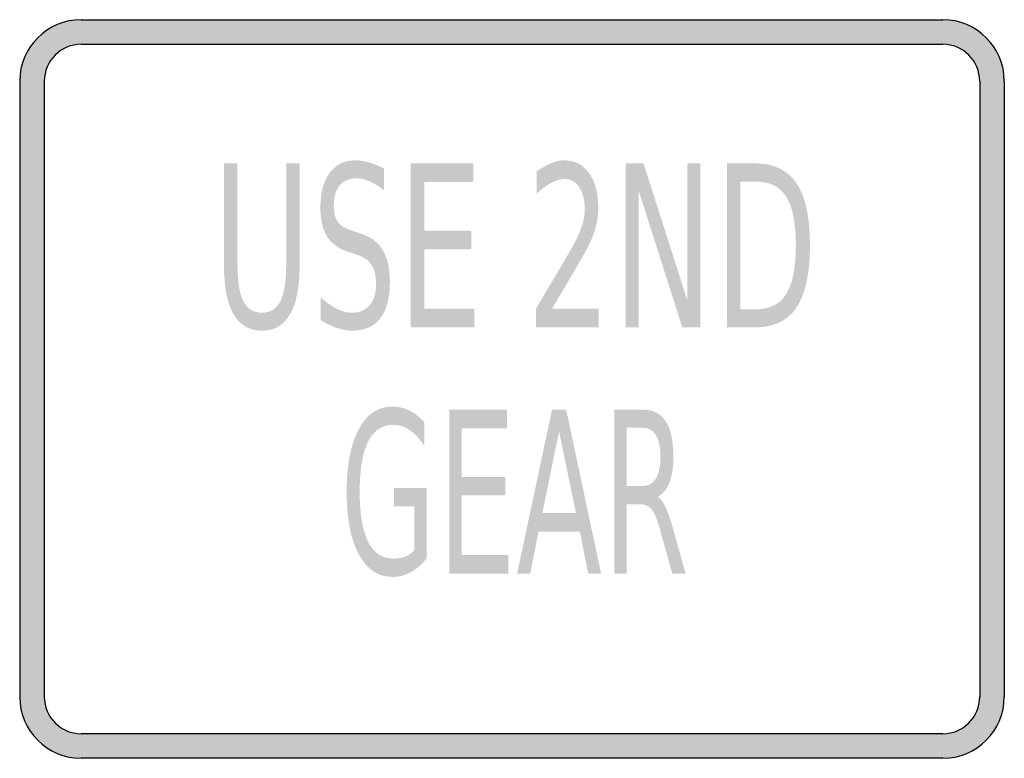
# Model space of a CAD drawing. Header units: inches. Extents: x -0.5 to 0.5, y -0.38 to 0.38.
import ezdxf

# ---------------------------------------------------------------- set-up
doc = ezdxf.new("R2010")
doc.units = ezdxf.units.IN
doc.header["$MEASUREMENT"] = 0

msp = doc.modelspace()

# ---------------------------------------------------------------- hatches: boundary and pattern name
h = msp.add_hatch(color=7)
h.paths.add_polyline_path([(0.5, 0.3125), (0.5, -0.3125), (0.4995, -0.321), (0.4978, -0.3292), (0.4952, -0.3368), (0.4915, -0.344), (0.487, -0.3507), (0.4817, -0.3567), (0.4757, -0.362), (0.469, -0.3665), (0.4618, -0.37), (0.4542, -0.3728), (0.446, -0.3745), (0.4375, -0.375), (-0.4375, -0.375), (-0.446, -0.3745), (-0.4542, -0.3728), (-0.4618, -0.37), (-0.469, -0.3665), (-0.4757, -0.362), (-0.4817, -0.3567), (-0.487, -0.3507), (-0.4915, -0.344), (-0.495, -0.3368), (-0.4978, -0.3292), (-0.4995, -0.321), (-0.5, -0.3125), (-0.5, 0.3125), (-0.4995, 0.321), (-0.4978, 0.3292), (-0.495, 0.3368), (-0.4915, 0.344), (-0.487, 0.3507), (-0.4817, 0.3567), (-0.4757, 0.362), (-0.469, 0.3665), (-0.4618, 0.3702), (-0.4542, 0.3728), (-0.446, 0.3745), (-0.4375, 0.375), (0.4375, 0.375), (0.446, 0.3745), (0.4542, 0.3728), (0.4618, 0.3702), (0.469, 0.3665), (0.4757, 0.362), (0.4817, 0.3567), (0.487, 0.3507), (0.4915, 0.344), (0.4952, 0.3368), (0.4978, 0.3292), (0.4995, 0.321), (0.5, 0.3125)])
h.paths.add_polyline_path([(-0.475, 0.3125), (-0.475, -0.3125), (-0.4747, -0.3175), (-0.4737, -0.3225), (-0.472, -0.3272), (-0.4698, -0.3315), (-0.4672, -0.3353), (-0.464, -0.339), (-0.4603, -0.3422), (-0.4565, -0.3448), (-0.4522, -0.347), (-0.4475, -0.3487), (-0.4425, -0.3497), (-0.4375, -0.35), (0.4375, -0.35), (0.4427, -0.3497), (0.4475, -0.3487), (0.4522, -0.347), (0.4565, -0.3448), (0.4603, -0.3422), (0.464, -0.339), (0.4672, -0.3353), (0.4698, -0.3315), (0.472, -0.3272), (0.4737, -0.3225), (0.4747, -0.3175), (0.475, -0.3125), (0.475, 0.3125), (0.4747, 0.3177), (0.4737, 0.3225), (0.472, 0.3272), (0.4698, 0.3315), (0.4672, 0.3355), (0.464, 0.339), (0.4603, 0.3422), (0.4565, 0.3448), (0.4522, 0.347), (0.4475, 0.3487), (0.4427, 0.3497), (0.4375, 0.35), (-0.4375, 0.35), (-0.4425, 0.3497), (-0.4475, 0.3487), (-0.4522, 0.347), (-0.4565, 0.3448), (-0.4603, 0.3422), (-0.464, 0.339), (-0.4672, 0.3355), (-0.4698, 0.3315), (-0.472, 0.3272), (-0.4737, 0.3225), (-0.4747, 0.3177), (-0.475, 0.3125)], flags=0)
h = msp.add_hatch(color=7)
edge = h.paths.add_edge_path()
edge.add_line((-0.1301, 0.2237), (-0.1301, 0.2017))
edge.add_spline(control_points=[(-0.1301, 0.2017), (-0.1352, 0.2058), (-0.14, 0.2088), (-0.1446, 0.2108), (-0.1492, 0.2128), (-0.1536, 0.2139), (-0.1578, 0.2139), (-0.1653, 0.2139), (-0.171, 0.2115), (-0.175, 0.2067), (-0.179, 0.2019), (-0.181, 0.1952), (-0.181, 0.1864), (-0.181, 0.179), (-0.1797, 0.1735), (-0.177, 0.1697), (-0.1743, 0.1659), (-0.1693, 0.1629), (-0.1618, 0.1606)], knot_values=[0, 0, 0, 0, 1, 1, 1, 2, 2, 2, 3, 3, 3, 4, 4, 4, 5, 5, 5, 6, 6, 6, 6], degree=3, periodic=0)
edge.add_line((-0.1618, 0.1606), (-0.1537, 0.1578))
edge.add_spline(control_points=[(-0.1537, 0.1578), (-0.1435, 0.1546), (-0.136, 0.149), (-0.1312, 0.1409), (-0.1264, 0.1328), (-0.124, 0.122), (-0.124, 0.1085), (-0.124, 0.0923), (-0.1273, 0.0801), (-0.1338, 0.0717), (-0.1403, 0.0634), (-0.1498, 0.0592), (-0.1624, 0.0592), (-0.1672, 0.0592), (-0.1722, 0.0601), (-0.1776, 0.0619), (-0.183, 0.0637), (-0.1885, 0.0663), (-0.1942, 0.0698)], knot_values=[0, 0, 0, 0, 1, 1, 1, 2, 2, 2, 3, 3, 3, 4, 4, 4, 5, 5, 5, 6, 6, 6, 6], degree=3, periodic=0)
edge.add_line((-0.1942, 0.0698), (-0.1942, 0.0931))
edge.add_spline(control_points=[(-0.1942, 0.0931), (-0.1887, 0.0879), (-0.1833, 0.0841), (-0.178, 0.0815), (-0.1727, 0.0789), (-0.1675, 0.0775), (-0.1624, 0.0775), (-0.1547, 0.0775), (-0.1487, 0.0801), (-0.1445, 0.0851), (-0.1402, 0.0902), (-0.1381, 0.0974), (-0.1381, 0.1068), (-0.1381, 0.115), (-0.1397, 0.1214), (-0.1427, 0.126), (-0.1457, 0.1306), (-0.1507, 0.1341), (-0.1576, 0.1364)], knot_values=[0, 0, 0, 0, 1, 1, 1, 2, 2, 2, 3, 3, 3, 4, 4, 4, 5, 5, 5, 6, 6, 6, 6], degree=3, periodic=0)
edge.add_line((-0.1576, 0.1364), (-0.1658, 0.1391))
edge.add_spline(control_points=[(-0.1658, 0.1391), (-0.176, 0.1424), (-0.1833, 0.1477), (-0.1878, 0.1548), (-0.1923, 0.1619), (-0.1946, 0.1719), (-0.1946, 0.1846), (-0.1946, 0.1993), (-0.1915, 0.2109), (-0.1852, 0.2194), (-0.179, 0.2279), (-0.1704, 0.2322), (-0.1594, 0.2322), (-0.1547, 0.2322), (-0.1499, 0.2315), (-0.145, 0.23), (-0.1401, 0.2286), (-0.1351, 0.2265), (-0.1301, 0.2237)], knot_values=[0, 0, 0, 0, 1, 1, 1, 2, 2, 2, 3, 3, 3, 4, 4, 4, 5, 5, 5, 6, 6, 6, 6], degree=3, periodic=0)
h = msp.add_hatch(color=7)
edge = h.paths.add_edge_path()
edge.add_line((0.0407, 0.0815), (0.0881, 0.0815))
edge.add_line((0.0881, 0.0815), (0.0881, 0.0625))
edge.add_line((0.0881, 0.0625), (0.0244, 0.0625))
edge.add_line((0.0244, 0.0625), (0.0244, 0.0815))
edge.add_spline(control_points=[(0.0244, 0.0815), (0.0295, 0.0903), (0.0365, 0.1022), (0.0454, 0.1171), (0.0543, 0.132), (0.0599, 0.1417), (0.0622, 0.146), (0.0666, 0.1541), (0.0696, 0.161), (0.0713, 0.1666), (0.073, 0.1722), (0.0739, 0.1777), (0.0739, 0.1832), (0.0739, 0.192), (0.072, 0.1992), (0.0683, 0.2048), (0.0646, 0.2104), (0.0597, 0.2132), (0.0536, 0.2132), (0.0494, 0.2132), (0.0449, 0.212), (0.0402, 0.2095), (0.0355, 0.207), (0.0304, 0.2033), (0.025, 0.1983)], knot_values=[0, 0, 0, 0, 1, 1, 1, 2, 2, 2, 3, 3, 3, 4, 4, 4, 5, 5, 5, 6, 6, 6, 7, 7, 7, 8, 8, 8, 8], degree=3, periodic=0)
edge.add_line((0.025, 0.1983), (0.025, 0.2211))
edge.add_spline(control_points=[(0.025, 0.2211), (0.0305, 0.2248), (0.0356, 0.2275), (0.0404, 0.2294), (0.0451, 0.2312), (0.0495, 0.2322), (0.0534, 0.2322), (0.0638, 0.2322), (0.0721, 0.2278), (0.0783, 0.2192), (0.0845, 0.2106), (0.0876, 0.199), (0.0876, 0.1846), (0.0876, 0.1778), (0.0868, 0.1713), (0.0852, 0.1651), (0.0837, 0.159), (0.0809, 0.1517), (0.0768, 0.1434)], knot_values=[0, 0, 0, 0, 1, 1, 1, 2, 2, 2, 3, 3, 3, 4, 4, 4, 5, 5, 5, 6, 6, 6, 6], degree=3, periodic=0)
edge.add_spline(control_points=[(0.0768, 0.1434), (0.0757, 0.1413), (0.0721, 0.135), (0.0661, 0.1247), (0.0601, 0.1144), (0.0516, 0.1), (0.0407, 0.0815)], knot_values=[0, 0, 0, 0, 1, 1, 1, 2, 2, 2, 2], degree=3, periodic=0)
h = msp.add_hatch(color=7)
edge = h.paths.add_edge_path()
edge.add_line((-0.2925, 0.2291), (-0.2788, 0.2291))
edge.add_line((-0.2788, 0.2291), (-0.2788, 0.1279))
edge.add_spline(control_points=[(-0.2788, 0.1279), (-0.2788, 0.11), (-0.2769, 0.0972), (-0.273, 0.0893), (-0.2691, 0.0815), (-0.2628, 0.0775), (-0.254, 0.0775), (-0.2453, 0.0775), (-0.239, 0.0815), (-0.2351, 0.0893), (-0.2313, 0.0972), (-0.2293, 0.11), (-0.2293, 0.1279)], knot_values=[0, 0, 0, 0, 1, 1, 1, 2, 2, 2, 3, 3, 3, 4, 4, 4, 4], degree=3, periodic=0)
edge.add_line((-0.2293, 0.1279), (-0.2293, 0.2291))
edge.add_line((-0.2293, 0.2291), (-0.2157, 0.2291))
edge.add_line((-0.2157, 0.2291), (-0.2157, 0.1251))
edge.add_spline(control_points=[(-0.2157, 0.1251), (-0.2157, 0.1034), (-0.2189, 0.087), (-0.2254, 0.0759), (-0.2318, 0.0648), (-0.2414, 0.0592), (-0.254, 0.0592), (-0.2667, 0.0592), (-0.2763, 0.0648), (-0.2828, 0.0759), (-0.2893, 0.087), (-0.2925, 0.1034), (-0.2925, 0.1251)], knot_values=[0, 0, 0, 0, 1, 1, 1, 2, 2, 2, 3, 3, 3, 4, 4, 4, 4], degree=3, periodic=0)
edge.add_line((-0.2925, 0.1251), (-0.2925, 0.2291))
for points in [[(-0.1028, 0.2291), (-0.0394, 0.2291), (-0.0394, 0.2102), (-0.0892, 0.2102), (-0.0892, 0.1608), (-0.0414, 0.1608), (-0.0414, 0.1418), (-0.0892, 0.1418), (-0.0892, 0.0815), (-0.0381, 0.0815), (-0.0381, 0.0625), (-0.1028, 0.0625), (-0.1028, 0.2291)], [(0.1153, 0.2291), (0.1336, 0.2291), (0.1781, 0.0897), (0.1781, 0.2291), (0.1913, 0.2291), (0.1913, 0.0625), (0.173, 0.0625), (0.1285, 0.2019), (0.1285, 0.0625), (0.1153, 0.0625), (0.1153, 0.2291)], [(-0.0638, -0.0209), (-0.005, -0.0209), (-0.005, -0.0398), (-0.0512, -0.0398), (-0.0512, -0.0892), (-0.0069, -0.0892), (-0.0069, -0.1081), (-0.0512, -0.1081), (-0.0512, -0.1685), (-0.0038, -0.1685), (-0.0038, -0.1875), (-0.0638, -0.1875), (-0.0638, -0.0209)]]:
    msp.add_hatch(color=7).paths.add_polyline_path(points)
h = msp.add_hatch(color=7)
edge = h.paths.add_edge_path()
edge.add_line((0.2182, 0.2291), (0.2461, 0.2291))
edge.add_spline(control_points=[(0.2461, 0.2291), (0.2656, 0.2291), (0.2798, 0.2224), (0.2889, 0.209), (0.298, 0.1956), (0.3026, 0.1746), (0.3026, 0.146), (0.3026, 0.1173), (0.298, 0.0962), (0.2889, 0.0827), (0.2797, 0.0692), (0.2655, 0.0625), (0.2461, 0.0625)], knot_values=[0, 0, 0, 0, 1, 1, 1, 2, 2, 2, 3, 3, 3, 4, 4, 4, 4], degree=3, periodic=0)
edge.add_line((0.2461, 0.0625), (0.2182, 0.0625))
edge.add_line((0.2182, 0.0625), (0.2182, 0.2291))
edge = h.paths.add_edge_path(flags=0)
edge.add_line((0.2318, 0.2106), (0.2318, 0.081))
edge.add_line((0.2318, 0.081), (0.2482, 0.081))
edge.add_spline(control_points=[(0.2482, 0.081), (0.262, 0.081), (0.2722, 0.0862), (0.2786, 0.0966), (0.2851, 0.1071), (0.2883, 0.1235), (0.2883, 0.146), (0.2883, 0.1683), (0.2851, 0.1847), (0.2786, 0.195), (0.2722, 0.2054), (0.262, 0.2106), (0.2482, 0.2106)], knot_values=[0, 0, 0, 0, 1, 1, 1, 2, 2, 2, 3, 3, 3, 4, 4, 4, 4], degree=3, periodic=0)
edge.add_line((0.2482, 0.2106), (0.2318, 0.2106))
h = msp.add_hatch(color=7)
edge = h.paths.add_edge_path()
edge.add_line((-0.0992, -0.1637), (-0.0992, -0.119))
edge.add_line((-0.0992, -0.119), (-0.1197, -0.119))
edge.add_line((-0.1197, -0.119), (-0.1197, -0.1004))
edge.add_line((-0.1197, -0.1004), (-0.0867, -0.1004))
edge.add_line((-0.0867, -0.1004), (-0.0867, -0.172))
edge.add_spline(control_points=[(-0.0867, -0.172), (-0.0916, -0.1782), (-0.0969, -0.1828), (-0.1028, -0.186), (-0.1086, -0.1892), (-0.1149, -0.1908), (-0.1215, -0.1908), (-0.1361, -0.1908), (-0.1474, -0.1831), (-0.1556, -0.1679), (-0.1638, -0.1527), (-0.1679, -0.1315), (-0.1679, -0.1044), (-0.1679, -0.0771), (-0.1638, -0.0559), (-0.1556, -0.0407), (-0.1474, -0.0254), (-0.1361, -0.0178), (-0.1215, -0.0178), (-0.1155, -0.0178), (-0.1097, -0.0192), (-0.1043, -0.0219), (-0.0988, -0.0245), (-0.0938, -0.0285), (-0.0891, -0.0337)], knot_values=[0, 0, 0, 0, 1, 1, 1, 2, 2, 2, 3, 3, 3, 4, 4, 4, 5, 5, 5, 6, 6, 6, 7, 7, 7, 8, 8, 8, 8], degree=3, periodic=0)
edge.add_line((-0.0891, -0.0337), (-0.0891, -0.0577))
edge.add_spline(control_points=[(-0.0891, -0.0577), (-0.0938, -0.0506), (-0.0987, -0.0453), (-0.104, -0.0417), (-0.1092, -0.0382), (-0.1147, -0.0364), (-0.1205, -0.0364), (-0.1318, -0.0364), (-0.1404, -0.0421), (-0.1461, -0.0534), (-0.1518, -0.0648), (-0.1547, -0.0818), (-0.1547, -0.1044), (-0.1547, -0.1268), (-0.1518, -0.1438), (-0.1461, -0.1551), (-0.1404, -0.1665), (-0.1318, -0.1722), (-0.1205, -0.1722), (-0.116, -0.1722), (-0.112, -0.1715), (-0.1085, -0.1702), (-0.1051, -0.1688), (-0.1019, -0.1666), (-0.0992, -0.1637)], knot_values=[0, 0, 0, 0, 1, 1, 1, 2, 2, 2, 3, 3, 3, 4, 4, 4, 5, 5, 5, 6, 6, 6, 7, 7, 7, 8, 8, 8, 8], degree=3, periodic=0)
h = msp.add_hatch(color=7)
h.paths.add_polyline_path([(0.0407, -0.0209), (0.055, -0.0209), (0.0905, -0.1875), (0.0774, -0.1875), (0.0689, -0.1448), (0.0269, -0.1448), (0.0185, -0.1875), (0.0052, -0.1875), (0.0407, -0.0209)])
h.paths.add_polyline_path([(0.0478, -0.0431), (0.0308, -0.126), (0.065, -0.126), (0.0478, -0.0431)], flags=0)
h = msp.add_hatch(color=7)
edge = h.paths.add_edge_path()
edge.add_spline(control_points=[(0.148, -0.1094), (0.1507, -0.111), (0.1534, -0.1145), (0.1559, -0.1199), (0.1584, -0.1252), (0.161, -0.1326), (0.1636, -0.142)], knot_values=[0, 0, 0, 0, 1, 1, 1, 2, 2, 2, 2], degree=3, periodic=0)
edge.add_line((0.1636, -0.142), (0.1764, -0.1875))
edge.add_line((0.1764, -0.1875), (0.1628, -0.1875))
edge.add_line((0.1628, -0.1875), (0.1509, -0.1448))
edge.add_spline(control_points=[(0.1509, -0.1448), (0.1479, -0.1336), (0.1449, -0.1262), (0.142, -0.1225), (0.1392, -0.1189), (0.1352, -0.1171), (0.1302, -0.1171)], knot_values=[0, 0, 0, 0, 1, 1, 1, 2, 2, 2, 2], degree=3, periodic=0)
edge.add_line((0.1302, -0.1171), (0.1165, -0.1171))
edge.add_line((0.1165, -0.1171), (0.1165, -0.1875))
edge.add_line((0.1165, -0.1875), (0.1039, -0.1875))
edge.add_line((0.1039, -0.1875), (0.1039, -0.0209))
edge.add_line((0.1039, -0.0209), (0.1323, -0.0209))
edge.add_spline(control_points=[(0.1323, -0.0209), (0.143, -0.0209), (0.1509, -0.0248), (0.1561, -0.0328), (0.1613, -0.0408), (0.1639, -0.0528), (0.1639, -0.0689), (0.1639, -0.0793), (0.1626, -0.0881), (0.1599, -0.095), (0.1572, -0.1019), (0.1532, -0.1067), (0.148, -0.1094)], knot_values=[0, 0, 0, 0, 1, 1, 1, 2, 2, 2, 3, 3, 3, 4, 4, 4, 4], degree=3, periodic=0)
edge = h.paths.add_edge_path(flags=0)
edge.add_line((0.1165, -0.0394), (0.1165, -0.0985))
edge.add_line((0.1165, -0.0985), (0.1323, -0.0985))
edge.add_spline(control_points=[(0.1323, -0.0985), (0.1384, -0.0985), (0.143, -0.096), (0.1461, -0.091), (0.1492, -0.086), (0.1507, -0.0786), (0.1507, -0.0689), (0.1507, -0.0591), (0.1492, -0.0518), (0.1461, -0.0468), (0.143, -0.0419), (0.1384, -0.0394), (0.1323, -0.0394)], knot_values=[0, 0, 0, 0, 1, 1, 1, 2, 2, 2, 3, 3, 3, 4, 4, 4, 4], degree=3, periodic=0)
edge.add_line((0.1323, -0.0394), (0.1165, -0.0394))

# ---------------------------------------------------------------- linework, layer by layer
at = {"color": 7}
for p, q in [((-0.4375, 0.375), (0.4375, 0.375)), ((-0.4375, 0.35), (0.4375, 0.35)), ((-0.5, 0.3125), (-0.5, -0.3125)), ((-0.475, 0.3125), (-0.475, -0.3125)), ((0.475, 0.3125), (0.475, -0.3125)), ((0.5, 0.3125), (0.5, -0.3125)), ((0.4375, -0.35), (-0.4375, -0.35)), ((0.4375, -0.375), (-0.4375, -0.375))]:
    msp.add_line(p, q, dxfattribs=at)
for points in [[(-0.4375, 0.375), (-0.472, 0.375), (-0.5, 0.347), (-0.5, 0.3125)], [(0.5, 0.3125), (0.5, 0.347), (0.472, 0.375), (0.4375, 0.375)], [(-0.4375, 0.35), (-0.4582, 0.35), (-0.475, 0.3332), (-0.475, 0.3125)], [(0.475, 0.3125), (0.475, 0.3332), (0.4582, 0.35), (0.4375, 0.35)], [(-0.5, -0.3125), (-0.5, -0.347), (-0.472, -0.375), (-0.4375, -0.375)], [(-0.475, -0.3125), (-0.475, -0.3332), (-0.4582, -0.35), (-0.4375, -0.35)], [(0.4375, -0.375), (0.472, -0.375), (0.5, -0.347), (0.5, -0.3125)], [(0.4375, -0.35), (0.4582, -0.35), (0.475, -0.3332), (0.475, -0.3125)]]:
    msp.add_open_spline(points, degree=3, dxfattribs=at)

doc.saveas('drawing.dxf')
